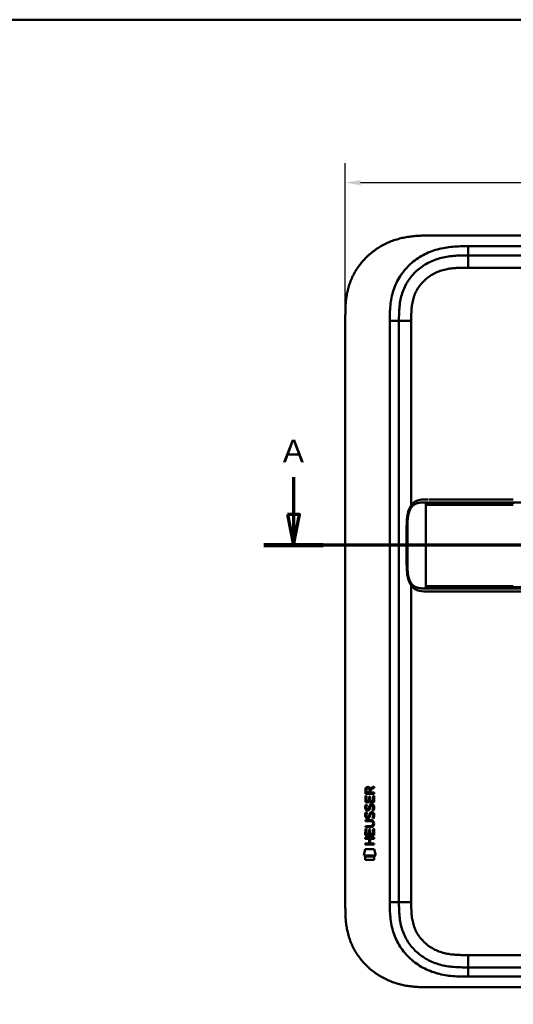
# Model space of a CAD drawing. Header units: millimetres. Extents: x 20 to 833, y 20 to 574.
# Tile 9 of 11: x 428 to 589, y 253 to 574. Entities that reach past the tile are written whole.
import ezdxf

# ---------------------------------------------------------------- set-up
doc = ezdxf.new("R2010")
doc.units = ezdxf.units.MM
doc.header["$LTSCALE"] = 2
for name, color, linetype, lineweight in [('Bemaßungen(DIN)', 7, 'Continuous', 25), ('Schnittansichtslinien(DIN)', 7, 'Continuous', 70), ('Sichtbare Kanten(DIN)', 7, 'Continuous', 50), ('Sichtbare tangentiale Kanten(DIN)', 7, 'Continuous', 50), ('Skizziergeometrie(DIN)', 7, 'Continuous', 50)]:
    doc.layers.add(name, color=color, linetype=linetype, lineweight=lineweight)
doc.styles.add('Aktuell-DINGroßer Text', font='arial.ttf')
doc.styles.add('STANDARD-DIN~0', font='arial.ttf')
doc.dimstyles.new('CAD-LAN', dxfattribs={"dimscale": 2, "dimtxt": 3.5, "dimasz": 2.5, "dimexe": 3.175, "dimexo": 0, "dimgap": 0.8, "dimtad": 1, "dimrnd": 1e-08, "dimtxsty": 'STANDARD-DIN~0', "dimcen": 0.09, "dimdle": 10, "dimclrd": 250, "dimclre": 250, "dimclrt": 250, "dimadec": 0, "dimazin": 2, "dimtfac": 1, "dimtmove": 0, "dimatfit": 3, "dimfxl": 1, "dimtolj": 1, "dimtzin": 0, "dimlwd": 25, "dimlwe": 25, "dimarcsym": 0})

# ---------------------------------------------------------------- blocks, each defined once
blk = doc.blocks.new('Ränder Standardrahmen')
at = {"layer": 'Skizziergeometrie(DIN)', "flags": 128}
blk.add_lwpolyline([(10, 10), (10, 287), (410, 287), (410, 10), (10, 10)], dxfattribs=at)
blk = doc.blocks.new('2DTransSchnitt0')
at = {"layer": 'Schnittansichtslinien(DIN)', "linetype": 'Continuous'}
for p, q in [((258.59, 212.47), (258.59, 206.35)), ((381.01, 212.47), (381.01, 206.35)), ((257.59, 206.35), (258.59, 201.35)), ((259.59, 206.35), (257.59, 206.35)), ((258.59, 206.35), (258.59, 201.35)), ((258.59, 201.35), (259.59, 206.35)), ((380.01, 206.35), (381.01, 201.35)), ((382.01, 206.35), (380.01, 206.35)), ((381.01, 206.35), (381.01, 201.35)), ((381.01, 201.35), (382.01, 206.35)), ((385.86, 201.35), (253.74, 201.35))]:
    blk.add_line(p, q, dxfattribs=at)
at = {"layer": 'Schnittansichtslinien(DIN)', "linetype": 'Continuous', "lineweight": 140}
for p, q in [((263.44, 201.35), (253.74, 201.35)), ((385.86, 201.35), (376.16, 201.35))]:
    blk.add_line(p, q, dxfattribs=at)
at = {"layer": 'Schnittansichtslinien(DIN)', "linetype": 'Continuous', "flags": 128}
for points in [[(257.59, 206.35), (258.59, 201.35), (259.59, 206.35), (257.59, 206.35)], [(380.01, 206.35), (381.01, 201.35), (382.01, 206.35), (380.01, 206.35)]]:
    blk.add_lwpolyline(points, dxfattribs=at)
at = {"layer": 'Schnittansichtslinien(DIN)'}
for points in [[(257.59, 206.35), (258.59, 201.35), (259.59, 206.35), (257.59, 206.35)], [(380.01, 206.35), (381.01, 201.35), (382.01, 206.35), (380.01, 206.35)]]:
    blk.add_solid(points, dxfattribs=at)
at = {"layer": 'Schnittansichtslinien(DIN)', "char_height": 3.73, "attachment_point": 7, "style": 'Aktuell-DINGroßer Text'}
for insert in [(256.83, 214.85), (379.26, 214.85)]:
    blk.add_mtext('A', dxfattribs=dict(at, insert=insert))
blk = doc.blocks.new('*D22')
at = {"layer": 'Bemaßungen(DIN)', "color": 250, "linetype": 'Continuous', "lineweight": 25, "true_color": 0x3f3f3f, "transparency": 16777216}
for p, q in [((534.07, 476.88), (534.07, 527.23)), ((748.07, 476.88), (748.07, 527.23)), ((743.07, 520.88), (539.07, 520.88))]:
    blk.add_line(p, q, dxfattribs=at)
at = {"layer": 'Bemaßungen(DIN)', "color": 250, "linetype": 'Continuous', "true_color": 0x3f3f3f, "transparency": 16777216}
for points in [[(539.07, 521.71), (539.07, 520.05), (534.07, 520.88)], [(743.07, 521.71), (743.07, 520.05), (748.07, 520.88)]]:
    blk.add_solid(points, dxfattribs=at)
at = {"layer": 'Defpoints', "color": 0, "linetype": 'Continuous', "transparency": 16777216}
for p in [(534.07, 520.88), (534.07, 476.88), (748.07, 476.88)]:
    blk.add_point(p, dxfattribs=at)
at = {"layer": 'Bemaßungen(DIN)', "color": 250, "linetype": 'Continuous', "lineweight": 25, "true_color": 0x3f3f3f, "transparency": 16777216, "insert": (633.29, 529.51), "char_height": 7, "attachment_point": 1, "style": 'STANDARD-DIN~0'}
blk.add_mtext('\\A1;214', dxfattribs=at)

msp = doc.modelspace()

# ---------------------------------------------------------------- linework, layer by layer
at = {"layer": 'Sichtbare Kanten(DIN)'}
for p, q in [((720.033, 503.666), (561.111, 503.666)), ((719.034, 497.166), (574.11, 497.166)), ((534.072, 285.45), (534.072, 476.881)), ((551.572, 475.881), (551.572, 286.45)), ((561.448, 417.669), (561.447, 417.669)), ((588.857, 387.669), (715.709, 387.669)), ((542.271, 323.369), (543.466, 324.159)), ((543.466, 324.159), (543.466, 323.725)), ((540.604, 319.009), (540.606, 321.013)), ((540.606, 321.739), (540.608, 323.053)), ((543.465, 321.737), (540.606, 321.739)), ((540.606, 321.013), (540.954, 321.013)), ((540.954, 321.013), (540.953, 319.386)), ((540.957, 323.009), (540.956, 322.12)), ((540.956, 322.12), (541.974, 322.12)), ((541.974, 322.12), (541.974, 323.008)), ((542.324, 322.97), (542.323, 322.119)), ((542.323, 322.119), (543.465, 322.118)), ((543.466, 323.725), (542.324, 322.97)), ((543.114, 319.384), (543.116, 321.031)), ((543.116, 321.031), (543.464, 321.031)), ((543.464, 321.031), (543.462, 319.007)), ((543.465, 322.118), (543.465, 321.737)), ((543.462, 319.007), (540.604, 319.009)), ((540.776, 318.235), (541.114, 318.135)), ((540.953, 319.386), (541.847, 319.385)), ((541.847, 319.385), (541.848, 320.832)), ((541.848, 320.832), (542.197, 320.832)), ((542.197, 320.832), (542.196, 319.385)), ((542.196, 319.385), (543.114, 319.384)), ((542.704, 317.932), (542.692, 317.932)), ((540.774, 315.689), (541.112, 315.588)), ((540.972, 316.904), (540.979, 316.886)), ((541.656, 316.806), (541.667, 316.823)), ((542.702, 315.386), (542.69, 315.386)), ((540.599, 312.781), (540.599, 313.158)), ((540.599, 313.158), (542.245, 313.157)), ((542.269, 312.78), (540.599, 312.781)), ((540.97, 314.357), (540.977, 314.34)), ((541.654, 314.259), (541.665, 314.276)), ((543.149, 311.995), (543.149, 312.005)), ((540.595, 308.271), (540.597, 310.276)), ((543.454, 308.269), (540.595, 308.271)), ((540.597, 310.847), (540.598, 311.224)), ((542.243, 310.845), (540.597, 310.847)), ((540.597, 310.276), (540.945, 310.275)), ((540.598, 311.224), (542.267, 311.222)), ((540.945, 310.275), (540.944, 308.648)), ((540.944, 308.648), (541.839, 308.647)), ((541.839, 308.647), (541.84, 310.094)), ((541.84, 310.094), (542.188, 310.094)), ((542.188, 310.094), (542.187, 308.647)), ((542.187, 308.647), (543.106, 308.646)), ((543.106, 308.646), (543.107, 310.294)), ((543.107, 310.294), (543.455, 310.293)), ((543.455, 310.293), (543.454, 308.269)), ((540.592, 305.166), (540.592, 305.543)), ((540.592, 305.543), (541.835, 305.542)), ((543.45, 305.164), (540.592, 305.166)), ((540.593, 307.101), (540.593, 307.478)), ((540.593, 307.478), (543.452, 307.476)), ((541.836, 307.1), (540.593, 307.101)), ((541.835, 305.542), (541.836, 307.1)), ((542.192, 307.1), (542.191, 305.542)), ((542.191, 305.542), (543.45, 305.541)), ((543.452, 307.099), (542.192, 307.1)), ((543.45, 305.541), (543.45, 305.164)), ((543.452, 307.476), (543.452, 307.099)), ((540.06, 301.589), (540.519, 303.722)), ((540.519, 303.722), (543.526, 303.719)), ((543.526, 303.719), (543.976, 301.586)), ((543.976, 301.586), (540.06, 301.589)), ((540.519, 300.161), (540.52, 301.303)), ((543.516, 300.159), (540.519, 300.161)), ((540.52, 301.303), (543.517, 301.301)), ((543.517, 301.301), (543.516, 300.159)), ((574.11, 265.166), (719.034, 265.166)), ((561.111, 258.666), (720.033, 258.666))]:
    msp.add_line(p, q, dxfattribs=at)
for centre, major_axis, ratio, start_param, end_param in [((542.135, 322.236), (-0.976, 1.274), 0.5180415, 5.9043613, 6.8771057), ((540.742, 322.155), (1.242, 1.64), 0.5994938, 5.878165, 6.7089725), ((542.045, 316.245), (0.839, 1.642), 0.4591024, 5.9761877, 6.4975755), ((542.238, 320.014), (1.103, 3.296), 0.2312948, 2.8124619, 2.8734213), ((541.717, 317.697), (0.574, 1.004), 0.5438409, 2.7534304, 3.2137241), ((541.597, 316.83), (0.098, 0.139), 0.3641716, 4.4844927, 4.7925708), ((542.044, 313.701), (0.838, 1.64), 0.4594521, 5.9760112, 6.497704), ((542.322, 317.714), (1.192, 3.54), 0.2215161, 2.8263053, 2.8854462), ((541.723, 315.16), (0.583, 1.012), 0.541605, 2.7569093, 3.2147406), ((541.595, 314.284), (0.098, 0.139), 0.3641716, 4.4844927, 4.7925708), ((538.428, 315.527), (4.808, -4.323), 0.3742014, 5.888113, 6.6064523), ((538.424, 308.483), (4.814, 4.313), 0.3742661, 5.9599282, 6.6783921), ((519.715, 331.832), (23.266, -20.361), 0.1371339, 6.127502, 6.402435)]:
    msp.add_ellipse(centre, major_axis=major_axis, ratio=ratio, start_param=start_param, end_param=end_param, dxfattribs=at)
for points, degree, knots in [([(561.111, 503.666), (560.525, 503.663), (559.347, 503.65), (557.857, 503.586), (556.359, 503.471), (555.156, 503.333), (553.652, 503.091), (552.452, 502.839), (550.962, 502.444), (549.782, 502.063), (548.332, 501.502), (547.194, 500.986), (545.809, 500.258), (544.734, 499.609), (543.442, 498.72), (542.452, 497.948), (541.278, 496.911), (540.393, 496.028), (539.361, 494.864), (538.597, 493.887), (537.726, 492.617), (537.096, 491.566), (536.398, 490.215), (535.911, 489.11), (535.39, 487.705), (535.044, 486.566), (534.696, 485.133), (534.482, 483.981), (534.286, 482.541), (534.183, 481.393), (534.106, 479.967), (534.072, 478.552), (534.072, 477.436), (534.072, 476.881)], 3, [0.00000689, 0.00000689, 0.00000689, 0.00000689, 0.0407043, 0.08140172, 0.10175042, 0.14244784, 0.16279654, 0.20349396, 0.22384266, 0.26454008, 0.28488878, 0.3255862, 0.3459349, 0.38663232, 0.40698102, 0.44767844, 0.46802714, 0.50872456, 0.52907326, 0.56977068, 0.59011938, 0.6308168, 0.6511655, 0.69186291, 0.71221162, 0.75290903, 0.77325774, 0.81395515, 0.83430386, 0.87500127, 0.89534998, 0.93604739, 0.97674481, 0.97674481, 0.97674481, 0.97674481]), ([(574.11, 497.166), (573.305, 497.166), (571.709, 497.164), (569.372, 497.057), (567.106, 496.781), (564.189, 496.143), (560.755, 494.781), (557.171, 492.238), (554.34, 488.896), (552.781, 485.617), (552.034, 482.789), (551.704, 480.571), (551.573, 478.265), (551.572, 476.681), (551.572, 475.881)], 3, [59.6158828, 59.6158828, 59.6158828, 59.6158828, 59.8593849, 60.1028861, 60.3463874, 60.5898887, 61.0768912, 61.5638938, 62.0508963, 62.5378989, 62.7814001, 63.0249014, 63.2684027, 63.5119054, 63.5119054, 63.5119054, 63.5119054]), ([(561.065, 387.669), (561.065, 387.669), (561.065, 387.669), (561.064, 387.669), (561.064, 387.669), (561.064, 387.669), (561.064, 387.669), (561.063, 387.669), (561.063, 387.669), (561.063, 387.669), (561.062, 387.669), (561.061, 387.669), (561.061, 387.669), (561.058, 387.669), (561.057, 387.669), (561.051, 387.669), (561.047, 387.669), (561.031, 387.669), (561.019, 387.669), (560.973, 387.669), (560.938, 387.669), (560.801, 387.669), (560.698, 387.669), (560.287, 387.672), (559.979, 387.677), (558.763, 387.736), (557.871, 387.878), (556.677, 388.48), (556.289, 388.762), (555.509, 389.582), (555.137, 390.186), (554.626, 391.467), (554.452, 392.127), (554.21, 393.518), (554.142, 394.262), (554.055, 396.042), (554.063, 397.089), (554.063, 400.784), (554.063, 403.437), (554.063, 408.022), (553.998, 410.003), (554.341, 412.705), (554.514, 413.514), (555.006, 414.875), (555.32, 415.458), (556.028, 416.344), (556.419, 416.681), (557.33, 417.219), (557.868, 417.401), (559.173, 417.651), (559.968, 417.667), (560.817, 417.669), (560.865, 417.669), (560.938, 417.669), (560.963, 417.669), (560.999, 417.669), (561.012, 417.669), (561.03, 417.669), (561.037, 417.669), (561.046, 417.669), (561.05, 417.669), (561.055, 417.669), (561.057, 417.669), (561.059, 417.669), (561.06, 417.669), (561.062, 417.669), (561.062, 417.669), (561.063, 417.669), (561.063, 417.669), (561.064, 417.669), (561.064, 417.669), (561.064, 417.669), (561.064, 417.669), (561.065, 417.669), (561.065, 417.669), (561.065, 417.669)], 3, [0, 0, 0, 0, 0.0000252, 0.0000252, 0.0000657, 0.0000657, 0.0001082, 0.0001082, 0.0001738, 0.0001738, 0.0002867, 0.0002867, 0.0005136, 0.0005136, 0.0010499, 0.0010499, 0.0026039, 0.0026039, 0.0072616, 0.0072616, 0.0212292, 0.0212292, 0.0631285, 0.0631285, 0.1888417, 0.1888417, 0.5689951, 0.5689951, 0.7719774, 0.7719774, 1.0315425, 1.0315425, 1.2481307, 1.2481307, 1.4719729, 1.4719729, 1.7848025, 1.7848025, 2.5805266, 2.5805266, 3.160554, 3.160554, 3.4157877, 3.4157877, 3.6519695, 3.6519695, 3.8657989, 3.8657989, 4.1108827, 4.1108827, 4.4368692, 4.4368692, 4.4566519, 4.4566519, 4.4665438, 4.4665438, 4.471493, 4.471493, 4.4739733, 4.4739733, 4.4752207, 4.4752207, 4.4758524, 4.4758524, 4.4761765, 4.4761765, 4.4763467, 4.4763467, 4.476439, 4.476439, 4.4764904, 4.4764904, 4.4765188, 4.4765188, 4.4765488, 4.4765488, 4.4765488, 4.4765488]), ([(561.447, 417.669), (561.447, 417.669), (561.447, 417.669), (561.448, 417.669), (561.448, 417.669), (561.448, 417.669), (561.448, 417.669), (561.448, 417.669), (561.449, 417.669), (561.45, 417.669), (561.452, 417.669), (561.458, 417.669), (561.462, 417.669), (561.48, 417.669), (561.495, 417.669), (561.552, 417.669), (561.597, 417.669), (561.776, 417.669), (561.916, 417.669), (562.113, 417.669), (562.166, 417.669), (562.223, 417.669), (562.224, 417.669), (562.227, 417.669), (562.228, 417.669), (562.229, 417.669), (562.229, 417.669), (562.229, 417.669), (562.229, 417.669), (562.229, 417.669), (562.229, 417.669), (562.23, 417.669)], 3, [0.00004605, 0.00004605, 0.00004605, 0.00004605, 0.00007374, 0.00007374, 0.00011546, 0.00011546, 0.00021806, 0.00021806, 0.00046152, 0.00046152, 0.00119141, 0.00119141, 0.00337949, 0.00337949, 0.00994164, 0.00994164, 0.02962738, 0.02962738, 0.08869946, 0.08869946, 0.11084283, 0.11084283, 0.1113618, 0.1113618, 0.11175127, 0.11175127, 0.11179812, 0.11179812, 0.11181175, 0.11181175, 0.11182181, 0.11182181, 0.11182181, 0.11182181]), ([(562.23, 417.669), (562.615, 417.669), (562.982, 417.669), (563.786, 417.669), (564.206, 417.669), (565.471, 417.669), (566.359, 417.669), (569.232, 417.669), (571.313, 417.669), (576.46, 417.669), (579.569, 417.669), (584.73, 417.669), (586.794, 417.669), (588.857, 417.669)], 3, [0, 0, 0, 0, 0.1534173, 0.1534173, 0.3047718, 0.3047718, 0.5966116, 0.5966116, 1.2249955, 1.2249955, 2.1545342, 2.1545342, 2.7736042, 2.7736042, 2.7736042, 2.7736042]), ([(561.082, 387.669), (561.082, 387.669), (561.204, 387.669), (561.447, 387.669), (561.767, 387.669), (562.095, 387.669), (562.432, 387.669), (562.644, 387.669), (562.726, 387.669)], 5, [25.64076517, 25.64076517, 25.64076517, 25.64076517, 25.64076517, 25.64076517, 25.64100059, 25.73520442, 25.82940824, 25.88784541, 25.88784541, 25.88784541, 25.88784541, 25.88784541, 25.88784541]), ([(588.853, 387.669), (584.92, 387.669), (580.978, 387.669), (574.818, 387.669), (572.578, 387.669), (568.898, 387.669), (567.416, 387.669), (565.233, 387.669), (564.465, 387.669), (563.512, 387.669), (563.281, 387.669), (562.982, 387.669), (562.907, 387.669), (562.81, 387.669), (562.786, 387.669), (562.754, 387.669), (562.746, 387.669), (562.735, 387.669), (562.733, 387.669), (562.729, 387.669), (562.728, 387.669), (562.727, 387.669), (562.727, 387.669), (562.727, 387.669), (562.726, 387.669), (562.726, 387.669), (562.726, 387.669), (562.726, 387.669)], 3, [0, 0, 0, 0, 1.1803051, 1.1803051, 1.8522102, 1.8522102, 2.3111703, 2.3111703, 2.5747937, 2.5747937, 2.6623324, 2.6623324, 2.6914953, 2.6914953, 2.7012157, 2.7012157, 2.7044558, 2.7044558, 2.705536, 2.705536, 2.7058961, 2.7058961, 2.7060162, 2.7060162, 2.7060562, 2.7060562, 2.7060873, 2.7060873, 2.7060873, 2.7060873]), ([(543.149, 312.005), (543.149, 312.051), (543.146, 312.098), (543.13, 312.234), (543.108, 312.321), (543.033, 312.472), (542.987, 312.533), (542.867, 312.639), (542.796, 312.679), (542.579, 312.763), (542.419, 312.78), (542.269, 312.78)], 3, [0, 0, 0, 0, 0.01400423, 0.01400423, 0.0408947, 0.0408947, 0.06439039, 0.06439039, 0.08887549, 0.08887549, 0.13413559, 0.13413559, 0.13413559, 0.13413559]), ([(551.572, 286.45), (551.572, 285.65), (551.573, 284.066), (551.704, 281.76), (552.034, 279.543), (552.781, 276.714), (554.34, 273.436), (557.171, 270.093), (560.755, 267.55), (564.189, 266.188), (567.106, 265.551), (569.372, 265.274), (571.709, 265.167), (573.305, 265.166), (574.11, 265.166)], 3, [0, 0, 0, 0, 0.2435013, 0.4870027, 0.730504, 0.9740054, 1.4610081, 1.9480107, 2.4350134, 2.9220161, 3.1655175, 3.4090188, 3.6525201, 3.8960223, 3.8960223, 3.8960223, 3.8960223]), ([(534.072, 285.45), (534.072, 284.896), (534.072, 283.779), (534.106, 282.364), (534.183, 280.938), (534.286, 279.79), (534.482, 278.351), (534.696, 277.199), (535.044, 275.765), (535.39, 274.626), (535.911, 273.221), (536.398, 272.116), (537.096, 270.766), (537.726, 269.714), (538.597, 268.444), (539.361, 267.468), (540.393, 266.303), (541.279, 265.42), (542.452, 264.384), (543.442, 263.611), (544.734, 262.722), (545.809, 262.073), (547.194, 261.345), (548.332, 260.829), (549.782, 260.268), (550.962, 259.887), (552.452, 259.492), (553.652, 259.24), (555.156, 258.998), (556.359, 258.86), (557.857, 258.745), (559.347, 258.681), (560.525, 258.668), (561.111, 258.666)], 3, [0.02325842, 0.02325842, 0.02325842, 0.02325842, 0.06395557, 0.10465272, 0.12500129, 0.16569844, 0.18604701, 0.22674416, 0.24709273, 0.28778988, 0.30813845, 0.3488356, 0.36918417, 0.40988132, 0.43022989, 0.47092704, 0.49127561, 0.53197276, 0.55232133, 0.59301848, 0.61336705, 0.6540642, 0.67441277, 0.71510992, 0.73545849, 0.77615564, 0.79650421, 0.83720136, 0.85754993, 0.89824708, 0.91859565, 0.9592928, 0.99998994, 0.99998994, 0.99998994, 0.99998994])]:
    msp.add_open_spline(points, degree=degree, knots=knots, dxfattribs=at)
for points in [[(561.082, 417.669), (561.076, 417.669), (561.071, 417.669), (561.065, 417.669)], [(561.065, 387.669), (561.07, 387.669), (561.076, 387.669), (561.082, 387.669)], [(540.608, 323.053), (540.622, 323.494), (540.854, 323.956), (541.467, 323.956)], [(541.974, 323.008), (541.974, 323.281), (541.888, 323.606), (541.472, 323.607)], [(540.575, 317.559), (540.592, 317.698), (540.634, 317.905), (540.705, 318.078)], [(540.705, 318.078), (540.724, 318.128), (540.776, 318.235), (540.776, 318.235)], [(540.959, 317.67), (540.895, 317.418), (540.889, 317.194), (540.947, 316.978)], [(541.114, 318.135), (541.114, 318.135), (540.994, 317.808), (540.959, 317.67)], [(541.847, 317.341), (541.931, 317.709), (542.034, 317.92), (542.175, 318.088)], [(542.175, 318.088), (542.268, 318.198), (542.398, 318.27), (542.578, 318.294)], [(542.421, 317.814), (542.351, 317.726), (542.29, 317.587), (542.235, 317.389)], [(542.692, 317.932), (542.571, 317.932), (542.496, 317.899), (542.421, 317.814)], [(542.578, 318.294), (542.865, 318.333), (543.148, 318.232), (543.341, 317.916)], [(543.11, 316.888), (543.179, 317.221), (543.179, 317.497), (543.072, 317.694)], [(543.341, 317.916), (543.451, 317.735), (543.505, 317.516), (543.505, 317.246)], [(540.65, 314.21), (540.559, 314.451), (540.531, 314.684), (540.573, 315.012)], [(540.652, 316.757), (540.562, 316.997), (540.533, 317.231), (540.575, 317.559)], [(540.573, 315.012), (540.59, 315.152), (540.632, 315.358), (540.703, 315.532)], [(541.211, 316.296), (540.988, 316.329), (540.758, 316.474), (540.652, 316.757)], [(540.703, 315.532), (540.722, 315.581), (540.774, 315.689), (540.774, 315.689)], [(540.957, 315.124), (540.893, 314.871), (540.887, 314.647), (540.945, 314.431)], [(541.112, 315.588), (541.112, 315.588), (540.992, 315.262), (540.957, 315.124)], [(541.184, 316.673), (541.331, 316.614), (541.519, 316.649), (541.625, 316.764)], [(541.366, 316.283), (541.265, 316.285), (541.244, 316.291), (541.211, 316.296)], [(541.994, 316.648), (541.879, 316.438), (541.684, 316.279), (541.366, 316.283)], [(541.665, 314.276), (541.733, 314.386), (541.79, 314.549), (541.845, 314.794)], [(541.667, 316.823), (541.735, 316.932), (541.792, 317.096), (541.847, 317.341)], [(541.845, 314.794), (541.929, 315.162), (542.032, 315.374), (542.173, 315.541)], [(542.185, 314.644), (542.13, 314.404), (542.068, 314.239), (541.992, 314.101)], [(542.187, 317.191), (542.132, 316.951), (542.07, 316.786), (541.994, 316.648)], [(542.173, 315.541), (542.266, 315.651), (542.396, 315.724), (542.576, 315.748)], [(542.233, 314.843), (542.226, 314.813), (542.185, 314.646), (542.185, 314.644)], [(542.235, 317.389), (542.228, 317.359), (542.187, 317.193), (542.187, 317.191)], [(542.419, 315.268), (542.349, 315.179), (542.288, 315.041), (542.233, 314.843)], [(542.69, 315.386), (542.569, 315.386), (542.494, 315.353), (542.419, 315.268)], [(542.576, 315.748), (542.863, 315.786), (543.146, 315.686), (543.339, 315.369)], [(542.896, 316.349), (542.896, 316.349), (543.051, 316.603), (543.11, 316.888)], [(543.265, 316.263), (543.245, 316.267), (542.896, 316.349), (542.896, 316.349)], [(543.108, 314.341), (543.177, 314.675), (543.177, 314.951), (543.07, 315.148)], [(543.49, 316.981), (543.46, 316.65), (543.302, 316.32), (543.265, 316.263)], [(543.339, 315.369), (543.449, 315.189), (543.503, 314.97), (543.503, 314.7)], [(543.503, 314.7), (543.503, 314.615), (543.496, 314.529), (543.488, 314.434)], [(543.505, 317.246), (543.505, 317.162), (543.498, 317.076), (543.49, 316.981)], [(541.209, 313.749), (540.986, 313.782), (540.756, 313.928), (540.65, 314.21)], [(541.182, 314.127), (541.329, 314.067), (541.517, 314.103), (541.623, 314.217)], [(541.364, 313.737), (541.263, 313.738), (541.242, 313.745), (541.209, 313.749)], [(541.992, 314.101), (541.877, 313.891), (541.682, 313.733), (541.364, 313.737)], [(542.894, 313.803), (542.894, 313.803), (543.049, 314.057), (543.108, 314.341)], [(543.263, 313.716), (543.242, 313.721), (542.894, 313.803), (542.894, 313.803)], [(543.488, 314.434), (543.458, 314.103), (543.3, 313.774), (543.263, 313.716)]]:
    msp.add_open_spline(points, degree=3, dxfattribs=at)
at = {"layer": 'Sichtbare tangentiale Kanten(DIN)'}
for p, q in [((574.11, 497.166), (574.11, 500.166)), ((574.11, 500.166), (719.034, 500.166)), ((574.11, 493.166), (574.11, 497.166)), ((719.034, 493.166), (574.11, 493.166)), ((551.572, 475.881), (548.572, 475.881)), ((548.572, 286.45), (548.572, 475.881)), ((555.572, 475.881), (551.572, 475.881)), ((555.572, 475.881), (555.572, 415.767)), ((560.345, 416.219), (560.345, 416.679)), ((560.345, 416.219), (560.345, 415.919)), ((560.345, 415.919), (560.345, 389.419)), ((588.857, 416.679), (588.857, 416.222)), ((555.572, 389.571), (555.572, 286.45)), ((560.345, 389.419), (560.345, 389.119)), ((560.345, 388.659), (560.345, 389.119)), ((588.857, 389.116), (588.857, 388.659)), ((548.572, 286.45), (551.572, 286.45)), ((555.572, 286.45), (551.572, 286.45)), ((574.11, 269.166), (719.034, 269.166)), ((574.11, 269.166), (574.11, 265.166)), ((574.11, 265.166), (574.11, 262.166)), ((719.034, 262.166), (574.11, 262.166))]:
    msp.add_line(p, q, dxfattribs=at)
for points, degree, knots in [([(553.884, 492.916), (554.322, 493.405), (555.984, 495.084), (559.317, 497.447), (563.295, 499.021), (566.612, 499.744), (569.134, 500.051), (571.658, 500.165), (573.305, 500.166), (574.11, 500.166)], 3, [61.3761038, 61.3761038, 61.3761038, 61.3761038, 61.5638941, 62.0508967, 62.5378992, 62.7814005, 63.0249017, 63.268403, 63.5119057, 63.5119057, 63.5119057, 63.5119057]), ([(548.572, 475.881), (548.572, 476.681), (548.573, 478.328), (548.714, 480.862), (549.087, 483.385), (549.954, 486.675), (551.509, 489.947), (553.185, 492.137), (553.884, 492.916)], 3, [59.6158822, 59.6158822, 59.6158822, 59.6158822, 59.8593852, 60.1028865, 60.3463878, 60.589889, 61.0768916, 61.3761038, 61.3761038, 61.3761038, 61.3761038]), ([(574.11, 493.166), (573.947, 493.166), (573.783, 493.166), (573.619, 493.166), (573.177, 493.165), (572.734, 493.163), (572.292, 493.157), (572.139, 493.155), (571.987, 493.152), (571.835, 493.148), (571.759, 493.147), (571.682, 493.145), (571.606, 493.143), (571.53, 493.141), (571.454, 493.138), (571.375, 493.136), (571.065, 493.126), (570.77, 493.113), (570.465, 493.095), (570.457, 493.095), (570.45, 493.094), (570.442, 493.094), (569.825, 493.058), (569.237, 493.006), (568.644, 492.93), (568.635, 492.929), (568.626, 492.928), (568.616, 492.927), (568.016, 492.849), (567.424, 492.749), (566.834, 492.617), (566.829, 492.616), (566.824, 492.615), (566.818, 492.614), (566.219, 492.479), (565.623, 492.313), (565.043, 492.115), (565.04, 492.114), (565.036, 492.113), (565.033, 492.112), (564.446, 491.91), (563.865, 491.672), (563.306, 491.399), (562.747, 491.127), (562.203, 490.816), (561.683, 490.472), (561.163, 490.127), (560.665, 489.747), (560.197, 489.335), (559.727, 488.92), (559.282, 488.469), (558.876, 487.992), (558.472, 487.518), (558.099, 487.009), (557.768, 486.481), (557.439, 485.957), (557.145, 485.403), (556.896, 484.838), (556.649, 484.279), (556.44, 483.696), (556.27, 483.108), (556.269, 483.103), (556.268, 483.099), (556.266, 483.095), (556.1, 482.517), (555.972, 481.93), (555.873, 481.336), (555.872, 481.327), (555.871, 481.318), (555.869, 481.309), (555.773, 480.72), (555.707, 480.131), (555.661, 479.514), (555.661, 479.507), (555.66, 479.499), (555.659, 479.492), (555.637, 479.187), (555.621, 478.893), (555.609, 478.592), (555.596, 478.282), (555.588, 477.973), (555.582, 477.665), (555.572, 477.069), (555.572, 476.474), (555.572, 475.881)], 3, [0, 0, 0, 0, 0.0490861, 0.0490861, 0.0490861, 0.1818558, 0.1818558, 0.1818558, 0.2275663, 0.2275663, 0.2275663, 0.2504221, 0.2504221, 0.2504221, 0.2732779, 0.2732779, 0.2732779, 0.3625385, 0.3625385, 0.3625385, 0.364701, 0.364701, 0.364701, 0.5447622, 0.5447622, 0.5447622, 0.5475767, 0.5475767, 0.5475767, 0.7297298, 0.7297298, 0.7297298, 0.7313799, 0.7313799, 0.7313799, 0.9165087, 0.9165087, 0.9165087, 0.9175934, 0.9175934, 0.9175934, 1.1050048, 1.1050048, 1.1050048, 1.2924795, 1.2924795, 1.2924795, 1.479975, 1.479975, 1.479975, 1.6686942, 1.6686942, 1.6686942, 1.8566744, 1.8566744, 1.8566744, 2.0435423, 2.0435423, 2.0435423, 2.2286346, 2.2286346, 2.2286346, 2.2299611, 2.2299611, 2.2299611, 2.4117644, 2.4117644, 2.4117644, 2.4144823, 2.4144823, 2.4144823, 2.594841, 2.594841, 2.594841, 2.5970368, 2.5970368, 2.5970368, 2.6862842, 2.6862842, 2.6862842, 2.7781364, 2.7781364, 2.7781364, 2.9561211, 2.9561211, 2.9561211, 2.9561211]), ([(560.345, 388.659), (560.274, 388.659), (560.13, 388.659), (559.846, 388.659), (559.427, 388.662), (558.882, 388.681), (558.289, 388.736), (557.658, 388.859), (557.063, 389.062), (556.51, 389.365), (556.007, 389.777), (555.56, 390.309), (555.098, 391.102), (554.687, 392.23), (554.444, 393.538), (554.337, 394.923), (554.31, 396.29), (554.31, 397.395), (554.31, 398.328), (554.31, 399.288), (554.31, 400.293), (554.31, 401.414), (554.31, 402.669), (554.31, 403.923), (554.31, 405.044), (554.31, 406.049), (554.31, 407.009), (554.31, 407.943), (554.31, 409.048), (554.337, 410.415), (554.444, 411.8), (554.687, 413.109), (555.098, 414.237), (555.56, 415.029), (556.007, 415.561), (556.51, 415.974), (557.063, 416.276), (557.659, 416.48), (558.29, 416.603), (558.883, 416.657), (559.428, 416.676), (559.847, 416.679), (560.131, 416.679), (560.274, 416.679), (560.345, 416.679)], 5, [0, 0, 0, 0, 0, 0, 0.0545062, 0.1094177, 0.2192406, 0.3290635, 0.4388864, 0.5487092, 0.6585321, 0.768355, 0.8781779, 0.9880008, 1.0978237, 1.3174695, 1.5371153, 1.6469382, 1.7567611, 1.8192574, 1.8817537, 2.0067464, 2.131739, 2.2567317, 2.3817243, 2.506717, 2.6317096, 2.6942059, 2.7567023, 2.8665381, 2.9763739, 3.1960455, 3.4157171, 3.5255529, 3.6353887, 3.7452245, 3.8550603, 3.9648961, 4.0747319, 4.1845678, 4.2944036, 4.4042394, 4.4591573, 4.5135093, 4.5135093, 4.5135093, 4.5135093, 4.5135093, 4.5135093]), ([(560.345, 416.679), (560.553, 416.679), (560.764, 416.679), (560.981, 416.679), (561.196, 416.679), (561.417, 416.679), (561.644, 416.679), (562.099, 416.679), (562.582, 416.679), (563.091, 416.679), (563.6, 416.679), (564.135, 416.679), (564.69, 416.679), (565.245, 416.679), (565.821, 416.679), (566.408, 416.679), (566.995, 416.679), (567.595, 416.679), (568.201, 416.679), (568.808, 416.679), (569.422, 416.679), (570.041, 416.679), (570.661, 416.679), (571.286, 416.679), (571.913, 416.679), (572.54, 416.679), (573.169, 416.679), (573.799, 416.679), (574.428, 416.679), (575.057, 416.679), (575.685, 416.679), (576.314, 416.679), (576.941, 416.679), (577.568, 416.679), (578.195, 416.679), (578.821, 416.679), (579.447, 416.679), (580.073, 416.679), (580.699, 416.679), (581.324, 416.679), (581.95, 416.679), (582.575, 416.679), (583.201, 416.679), (583.827, 416.679), (584.453, 416.679), (585.079, 416.679), (585.706, 416.679), (586.333, 416.679), (586.96, 416.679), (587.592, 416.679), (588.225, 416.679), (588.857, 416.679)], 3, [0.0000008, 0.0000008, 0.0000008, 0.0000008, 0.0947641, 0.0947641, 0.0947641, 0.1889624, 0.1889624, 0.1889624, 0.3773589, 0.3773589, 0.3773589, 0.5657555, 0.5657555, 0.5657555, 0.754152, 0.754152, 0.754152, 0.9425486, 0.9425486, 0.9425486, 1.1309451, 1.1309451, 1.1309451, 1.3193417, 1.3193417, 1.3193417, 1.5077382, 1.5077382, 1.5077382, 1.6961348, 1.6961348, 1.6961348, 1.8845313, 1.8845313, 1.8845313, 2.0729279, 2.0729279, 2.0729279, 2.2613244, 2.2613244, 2.2613244, 2.449721, 2.449721, 2.449721, 2.6381175, 2.6381175, 2.6381175, 2.8265141, 2.8265141, 2.8265141, 3.0164113, 3.0164113, 3.0164113, 3.0164113]), ([(588.857, 416.222), (588.48, 416.222), (587.725, 416.222), (586.592, 416.222), (585.081, 416.222), (583.191, 416.222), (581.301, 416.222), (579.411, 416.221), (577.522, 416.221), (575.637, 416.221), (573.757, 416.221), (571.886, 416.22), (570.031, 416.22), (568.201, 416.22), (566.416, 416.219), (564.361, 416.219), (562.776, 416.219), (561.628, 416.219), (560.842, 416.219), (560.345, 416.219)], 5, [0, 0, 0, 0, 0, 0, 0.188639, 0.3776471, 0.5666552, 0.7556633, 0.9446714, 1.1336795, 1.3226876, 1.5116957, 1.7007038, 1.8897119, 2.07872, 2.2677281, 2.4567361, 2.6457442, 3.0237604, 3.0237604, 3.0237604, 3.0237604, 3.0237604, 3.0237604]), ([(560.345, 415.919), (561.173, 415.919), (562.102, 415.919), (563.129, 415.919), (563.642, 415.919), (564.179, 415.919), (564.732, 415.919), (565.286, 415.919), (565.856, 415.919), (566.439, 415.92), (567.021, 415.92), (567.616, 415.92), (568.218, 415.92), (568.819, 415.92), (569.429, 415.921), (570.043, 415.921), (570.656, 415.921), (571.274, 415.921), (571.895, 415.922), (572.516, 415.922), (573.139, 415.922), (573.763, 415.922), (574.388, 415.923), (575.014, 415.923), (575.641, 415.923), (576.269, 415.923), (576.897, 415.924), (577.525, 415.924), (578.154, 415.924), (578.783, 415.924), (579.413, 415.924), (580.042, 415.924), (580.672, 415.925), (581.302, 415.925), (581.932, 415.925), (582.562, 415.925), (583.192, 415.925), (583.822, 415.925), (584.452, 415.925), (585.082, 415.925), (585.712, 415.925), (586.342, 415.925), (586.972, 415.925), (587.6, 415.925), (588.229, 415.925), (588.857, 415.925)], 3, [-0.0090822, -0.0090822, -0.0090822, -0.0090822, 0.368934, 0.368934, 0.368934, 0.5579421, 0.5579421, 0.5579421, 0.7469502, 0.7469502, 0.7469502, 0.9359583, 0.9359583, 0.9359583, 1.1249664, 1.1249664, 1.1249664, 1.3139745, 1.3139745, 1.3139745, 1.5029826, 1.5029826, 1.5029826, 1.6919907, 1.6919907, 1.6919907, 1.8809988, 1.8809988, 1.8809988, 2.0700069, 2.0700069, 2.0700069, 2.259015, 2.259015, 2.259015, 2.4480231, 2.4480231, 2.4480231, 2.6370312, 2.6370312, 2.6370312, 2.8260393, 2.8260393, 2.8260393, 3.0147053, 3.0147053, 3.0147053, 3.0147053]), ([(588.857, 416.679), (598.813, 416.679), (608.797, 416.679), (618.744, 416.679), (639.173, 416.679), (659.647, 416.679), (680.085, 416.679), (686.669, 416.679), (693.26, 416.679), (699.857, 416.679), (705.162, 416.679), (710.477, 416.68), (715.709, 416.679)], 3, [23.2299829, 23.2299829, 23.2299829, 23.2299829, 26.2168354, 26.2168354, 26.2168354, 32.3515912, 32.3515912, 32.3515912, 34.3279835, 34.3279835, 34.3279835, 35.9173864, 35.9173864, 35.9173864, 35.9173864]), ([(588.857, 389.413), (588.486, 389.413), (587.743, 389.413), (586.628, 389.413), (585.141, 389.413), (583.281, 389.413), (581.422, 389.413), (579.563, 389.413), (577.706, 389.414), (575.852, 389.415), (574.005, 389.415), (572.167, 389.416), (570.341, 389.417), (568.176, 389.418), (565.716, 389.419), (563.644, 389.419), (562.076, 389.419), (560.971, 389.419), (560.414, 389.419), (560.345, 389.419)], 5, [33.3326459, 33.3326459, 33.3326459, 33.3326459, 33.3326459, 33.3326459, 33.5183492, 33.7042495, 33.8901497, 34.07605, 34.2619502, 34.4478505, 34.6337508, 34.819651, 35.0055513, 35.1914515, 35.3773518, 35.5632521, 35.9350526, 36.3068531, 36.3566848, 36.3566848, 36.3566848, 36.3566848, 36.3566848, 36.3566848]), ([(560.345, 389.119), (560.459, 389.119), (560.568, 389.119), (560.68, 389.119), (561.516, 389.119), (562.452, 389.119), (563.482, 389.119), (564.512, 389.119), (565.625, 389.119), (566.78, 389.118), (567.358, 389.118), (567.946, 389.118), (568.541, 389.118), (569.135, 389.118), (569.736, 389.118), (570.341, 389.118), (570.946, 389.118), (571.554, 389.118), (572.165, 389.117), (572.776, 389.117), (573.389, 389.117), (574.003, 389.117), (574.618, 389.117), (575.234, 389.117), (575.851, 389.117), (576.468, 389.117), (577.086, 389.117), (577.704, 389.117), (578.323, 389.117), (578.942, 389.116), (579.562, 389.116), (580.181, 389.116), (580.801, 389.116), (581.421, 389.116), (582.041, 389.116), (582.661, 389.116), (583.281, 389.116), (583.901, 389.116), (584.521, 389.116), (585.141, 389.116), (585.761, 389.116), (586.381, 389.116), (587, 389.116), (587.62, 389.116), (588.239, 389.116), (588.857, 389.116)], 3, [0, 0, 0, 0, 0.0498317, 0.0498317, 0.0498317, 0.4216322, 0.4216322, 0.4216322, 0.7934328, 0.7934328, 0.7934328, 0.979333, 0.979333, 0.979333, 1.1652333, 1.1652333, 1.1652333, 1.3511335, 1.3511335, 1.3511335, 1.5370338, 1.5370338, 1.5370338, 1.7229341, 1.7229341, 1.7229341, 1.9088343, 1.9088343, 1.9088343, 2.0947346, 2.0947346, 2.0947346, 2.2806348, 2.2806348, 2.2806348, 2.4665351, 2.4665351, 2.4665351, 2.6524353, 2.6524353, 2.6524353, 2.8383356, 2.8383356, 2.8383356, 3.024121, 3.024121, 3.024121, 3.024121]), ([(588.857, 388.659), (588.852, 388.659), (588.847, 388.659), (588.842, 388.659), (588.214, 388.659), (587.587, 388.659), (586.959, 388.659), (586.332, 388.659), (585.705, 388.659), (585.078, 388.659), (584.452, 388.659), (583.826, 388.659), (583.2, 388.659), (582.574, 388.659), (581.949, 388.659), (581.323, 388.659), (580.698, 388.659), (580.072, 388.659), (579.446, 388.659), (578.82, 388.659), (578.194, 388.659), (577.567, 388.659), (576.941, 388.659), (576.313, 388.659), (575.685, 388.659), (575.057, 388.659), (574.428, 388.659), (573.798, 388.659), (573.169, 388.659), (572.539, 388.659), (571.912, 388.659), (571.285, 388.659), (570.66, 388.659), (570.041, 388.659), (569.421, 388.659), (568.807, 388.659), (568.2, 388.659), (567.593, 388.659), (566.994, 388.659), (566.407, 388.659), (565.819, 388.659), (565.244, 388.659), (564.689, 388.659), (564.133, 388.659), (563.598, 388.659), (563.09, 388.659), (562.581, 388.659), (562.098, 388.659), (561.643, 388.659), (561.416, 388.659), (561.195, 388.659), (560.98, 388.659), (560.763, 388.659), (560.553, 388.659), (560.345, 388.659)], 3, [0, 0, 0, 0, 0.0015017, 0.0015017, 0.0015017, 0.1899093, 0.1899093, 0.1899093, 0.378317, 0.378317, 0.378317, 0.5667246, 0.5667246, 0.5667246, 0.7551323, 0.7551323, 0.7551323, 0.9435399, 0.9435399, 0.9435399, 1.1319476, 1.1319476, 1.1319476, 1.3203553, 1.3203553, 1.3203553, 1.5087629, 1.5087629, 1.5087629, 1.6971706, 1.6971706, 1.6971706, 1.8855782, 1.8855782, 1.8855782, 2.0739859, 2.0739859, 2.0739859, 2.2623935, 2.2623935, 2.2623935, 2.4508012, 2.4508012, 2.4508012, 2.6392088, 2.6392088, 2.6392088, 2.8276165, 2.8276165, 2.8276165, 2.9218203, 2.9218203, 2.9218203, 3.0164288, 3.0164288, 3.0164288, 3.0164288]), ([(588.858, 389.116), (588.859, 389.116), (590.444, 389.116), (593.615, 389.116), (599.956, 389.116), (609.469, 389.116), (622.159, 389.116), (636.426, 389.116), (652.279, 389.116), (668.146, 389.116), (684.002, 389.116), (696.678, 389.116), (706.231, 389.117), (712.565, 389.116), (715.709, 389.117)], 5, [0, 0, 0, 0, 0, 0, 0.0001149, 0.7929364, 1.585758, 3.1714011, 4.7570442, 6.3426873, 7.9283304, 9.5139735, 11.0996166, 12.6881676, 12.6881676, 12.6881676, 12.6881676, 12.6881676, 12.6881676]), ([(715.709, 388.659), (710.415, 388.659), (705.139, 388.659), (699.855, 388.659), (680.506, 388.659), (661.158, 388.659), (641.792, 388.659), (628.787, 388.659), (615.822, 388.659), (602.811, 388.659), (598.162, 388.659), (593.502, 388.659), (588.857, 388.659)], 3, [0, 0, 0, 0, 1.5856418, 1.5856418, 1.5856418, 7.3915416, 7.3915416, 7.3915416, 11.2904322, 11.2904322, 11.2904322, 12.683632, 12.683632, 12.683632, 12.683632]), ([(574.11, 262.166), (573.305, 262.166), (571.658, 262.167), (569.134, 262.28), (566.612, 262.587), (563.295, 263.31), (559.317, 264.884), (555.125, 267.855), (551.792, 271.788), (549.954, 275.657), (549.087, 278.946), (548.714, 281.469), (548.573, 284.003), (548.572, 285.65), (548.572, 286.45)], 3, [0, 0, 0, 0, 0.2435028, 0.4870041, 0.7305055, 0.9740068, 1.4610095, 1.9480122, 2.4350149, 2.9220176, 3.1655189, 3.4090202, 3.6525216, 3.8960229, 3.8960229, 3.8960229, 3.8960229]), ([(555.572, 286.45), (555.572, 286.215), (555.572, 285.979), (555.572, 285.744), (555.573, 285.6), (555.574, 285.457), (555.575, 285.313), (555.575, 285.241), (555.576, 285.169), (555.576, 285.097), (555.578, 284.953), (555.58, 284.81), (555.582, 284.666), (555.584, 284.59), (555.585, 284.514), (555.587, 284.438), (555.589, 284.361), (555.591, 284.285), (555.593, 284.209), (555.597, 284.057), (555.602, 283.904), (555.609, 283.746), (555.621, 283.438), (555.637, 283.144), (555.659, 282.839), (555.66, 282.832), (555.661, 282.824), (555.661, 282.817), (555.707, 282.2), (555.773, 281.611), (555.869, 281.022), (555.871, 281.013), (555.872, 281.004), (555.873, 280.995), (555.972, 280.401), (556.1, 279.814), (556.266, 279.236), (556.268, 279.232), (556.269, 279.228), (556.27, 279.224), (556.44, 278.636), (556.649, 278.052), (556.896, 277.493), (557.145, 276.929), (557.439, 276.375), (557.768, 275.85), (558.099, 275.322), (558.472, 274.814), (558.876, 274.339), (559.281, 273.864), (559.726, 273.413), (560.195, 272.999), (560.663, 272.586), (561.162, 272.205), (561.683, 271.86), (562.202, 271.515), (562.747, 271.205), (563.306, 270.932), (563.865, 270.66), (564.446, 270.421), (565.033, 270.22), (565.036, 270.219), (565.039, 270.217), (565.043, 270.216), (565.622, 270.018), (566.219, 269.852), (566.818, 269.718), (566.823, 269.717), (566.829, 269.715), (566.834, 269.714), (567.424, 269.583), (568.016, 269.482), (568.616, 269.404), (568.625, 269.403), (568.634, 269.402), (568.644, 269.401), (569.237, 269.325), (569.825, 269.273), (570.442, 269.237), (570.449, 269.237), (570.457, 269.236), (570.464, 269.236), (570.77, 269.218), (571.064, 269.206), (571.365, 269.196), (571.675, 269.186), (571.984, 269.179), (572.291, 269.174), (572.9, 269.166), (573.505, 269.166), (574.11, 269.166)], 3, [0, 0, 0, 0, 0.0706021, 0.0706021, 0.0706021, 0.1137345, 0.1137345, 0.1137345, 0.1353008, 0.1353008, 0.1353008, 0.1784332, 0.1784332, 0.1784332, 0.2012935, 0.2012935, 0.2012935, 0.2241537, 0.2241537, 0.2241537, 0.2698741, 0.2698741, 0.2698741, 0.3591194, 0.3591194, 0.3591194, 0.3613149, 0.3613149, 0.3613149, 0.5416681, 0.5416681, 0.5416681, 0.544386, 0.544386, 0.544386, 0.7261845, 0.7261845, 0.7261845, 0.7275109, 0.7275109, 0.7275109, 0.9125996, 0.9125996, 0.9125996, 1.0994646, 1.0994646, 1.0994646, 1.2874424, 1.2874424, 1.2874424, 1.4758528, 1.4758528, 1.4758528, 1.6636517, 1.6636517, 1.6636517, 1.8511233, 1.8511233, 1.8511233, 2.0385317, 2.0385317, 2.0385317, 2.0396163, 2.0396163, 2.0396163, 2.2247423, 2.2247423, 2.2247423, 2.2263922, 2.2263922, 2.2263922, 2.408543, 2.408543, 2.408543, 2.4113526, 2.4113526, 2.4113526, 2.5914161, 2.5914161, 2.5914161, 2.5935787, 2.5935787, 2.5935787, 2.6828378, 2.6828378, 2.6828378, 2.7746209, 2.7746209, 2.7746209, 2.9561272, 2.9561272, 2.9561272, 2.9561272])]:
    msp.add_open_spline(points, degree=degree, knots=knots, dxfattribs=at)

# ---------------------------------------------------------------- block references
at = {"xscale": 2, "yscale": 2, "zscale": 2}
msp.add_blockref('Ränder Standardrahmen', (0, 0), dxfattribs=at)
at = {"layer": 'Schnittansichtslinien(DIN)', "xscale": 2, "yscale": 2, "zscale": 2}
msp.add_blockref('2DTransSchnitt0', (0, 0), dxfattribs=at)

# ---------------------------------------------------------------- dimensions: what is measured, and where the dimension line sits
at = {"layer": 'Bemaßungen(DIN)', "color": 250, "linetype": 'Continuous', "lineweight": 25, "true_color": 0x3f3f3f}
dim = msp.add_linear_dim(base=(534.072, 520.881), p1=(748.072, 476.881), p2=(534.072, 476.881), angle=180, dimstyle='CAD-LAN', override={"dimgap": 0.8, "dimdec": 2, "dimtol": 0, "dimlim": 0, "dimtp": 0, "dimtm": 0, "dimtdec": 2, "dimtofl": 0, "dimatfit": 1}, dxfattribs=at)
dim.commit()
dim.dimension.update_dxf_attribs({"geometry": '*D22', "text_midpoint": (641.072, 520.881), "dimtype": 160})

doc.saveas('drawing.dxf')
